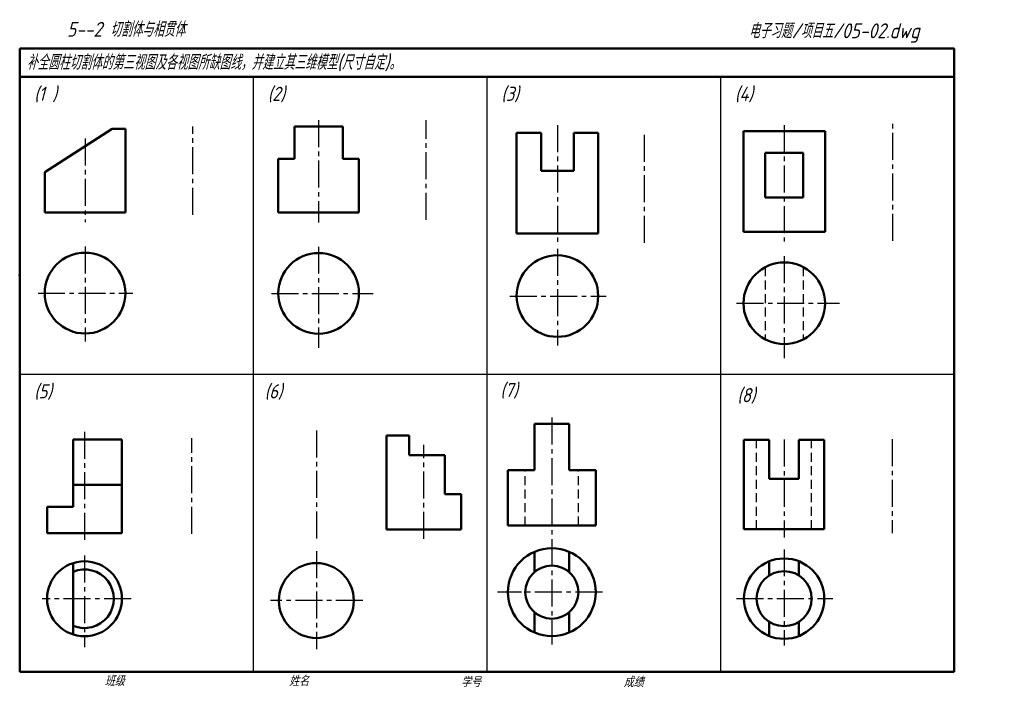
# Model space of a CAD drawing. Header units: millimetres. Extents: x 79 to 427, y 66 to 302.
import ezdxf

# ---------------------------------------------------------------- set-up
doc = ezdxf.new("R2010")
doc.units = ezdxf.units.MM
doc.linetypes.add('CENTER2', pattern=[28.575, 19.05, -3.175, 3.175, -3.175])
doc.linetypes.add('DASHED2', pattern=[9.525, 6.35, -3.175])
for name, color, linetype, lineweight in [('文字层', 227, 'Continuous', 20), ('点画线层', 3, 'CENTER2', 25), ('粗实线层', 7, 'Continuous', 50), ('虚线层', 2, 'DASHED2', 25)]:
    doc.layers.add(name, color=color, linetype=linetype, lineweight=lineweight)
doc.layers.add('细实线层', color=7, linetype='Continuous')
doc.styles.add('工程字体（斜）', font='gbeitc.shx', dxfattribs={"bigfont": 'gbcbig.shx'})
doc.styles.add('工程斜体', font='gbeitc.shx', dxfattribs={"bigfont": 'gbcbig.shx'})

msp = doc.modelspace()

# ---------------------------------------------------------------- linework, layer by layer
at = {"layer": '点画线层', "color": 7, "ltscale": 0.5}
for p, q in [((140.02, 233.4), (140.02, 264.55)), ((184.47, 266.78), (184.47, 230.67)), ((222.47, 231.62), (222.47, 266.78)), ((268.83, 265.05), (268.83, 223.27)), ((348.95, 265.02), (348.95, 223.91)), ((387.35, 224.16), (387.35, 266.99)), ((299.55, 223.53), (299.55, 262.13)), ((102.02, 260.31), (102.02, 230.76)), ((102.02, 222.21), (102.02, 188.69)), ((184.47, 222.12), (184.47, 186.47)), ((268.83, 221.35), (268.83, 187.28)), ((348.95, 218.81), (348.95, 182.79)), ((85.38, 205.72), (118.84, 205.72)), ((167.83, 205.63), (203.76, 205.63)), ((252.01, 204.69), (286.07, 204.69)), ((332.13, 202.15), (368.43, 202.15)), ((266.86, 161.77), (266.86, 81.74)), ((101.8, 156.8), (101.8, 118.16)), ((183.68, 157.23), (183.68, 118.48)), ((139.75, 120.79), (139.75, 154.57)), ((348.88, 154.05), (348.88, 119.47)), ((387, 154.16), (387, 120.99)), ((221.63, 118.95), (221.63, 152.18)), ((348.88, 115.29), (348.88, 81.34)), ((101.8, 113.1), (101.8, 80.71)), ((183.68, 114.69), (183.68, 80.08)), ((118.24, 97.84), (86.82, 97.84)), ((284.7, 100.17), (247.72, 100.17)), ((332.07, 97.88), (366.09, 97.88)), ((200.12, 97.21), (167.48, 97.21))]:
    msp.add_line(p, q, dxfattribs=at)
at = {"layer": '粗实线层', "color": 7, "ltscale": 0.5}
for p, q in [((408.91, 292.03), (78.91, 292.03)), ((78.91, 292.03), (78.91, 282.03)), ((408.91, 282.03), (408.91, 292.03)), ((78.91, 282.03), (78.91, 72.03)), ((238.88, 282.03), (78.91, 282.03)), ((408.91, 282.03), (238.88, 282.03)), ((408.91, 72.03), (408.91, 282.03)), ((175.92, 253.13), (175.92, 264.53)), ((175.92, 264.53), (193.02, 264.53)), ((193.02, 264.53), (193.02, 253.13)), ((111.52, 263.67), (87.77, 248.47)), ((116.27, 263.67), (111.52, 263.67)), ((116.27, 234.22), (116.27, 263.67)), ((254.43, 226.77), (254.43, 262.29)), ((254.43, 262.29), (263.07, 262.29)), ((263.07, 262.29), (263.07, 248.85)), ((283.23, 262.29), (274.59, 262.29)), ((274.59, 262.29), (274.59, 248.85)), ((283.23, 226.77), (283.23, 262.29)), ((363.35, 262.91), (334.55, 262.91)), ((334.55, 262.91), (334.55, 227.4)), ((363.35, 227.4), (363.35, 262.91)), ((342.23, 255.23), (342.23, 239.42)), ((355.67, 255.23), (342.23, 255.23)), ((355.67, 239.42), (355.67, 255.23)), ((170.22, 234.13), (170.22, 253.13)), ((170.22, 253.13), (175.92, 253.13)), ((193.02, 253.13), (198.72, 253.13)), ((198.72, 234.13), (198.72, 253.13)), ((87.77, 234.22), (87.77, 248.47)), ((263.07, 248.85), (274.59, 248.85)), ((342.23, 239.42), (355.67, 239.42)), ((116.27, 234.22), (87.77, 234.22)), ((198.72, 234.13), (170.22, 234.13)), ((283.23, 226.77), (254.43, 226.77)), ((363.35, 227.4), (334.55, 227.4)), ((260.74, 159.6), (260.74, 143.28)), ((260.74, 159.6), (272.98, 159.6)), ((272.98, 159.6), (272.98, 143.28)), ((115.02, 154.11), (97.77, 154.11)), ((97.77, 130.29), (97.77, 154.11)), ((115.02, 120.99), (115.02, 154.11)), ((208.41, 122.33), (208.41, 155.45)), ((208.41, 155.45), (216.46, 155.45)), ((216.46, 155.45), (216.46, 148.55)), ((334.71, 122.37), (334.71, 153.96)), ((334.71, 153.96), (343.62, 153.96)), ((343.62, 153.96), (343.62, 140.19)), ((363.06, 153.96), (354.15, 153.96)), ((354.15, 153.96), (354.15, 140.19)), ((363.06, 122.37), (363.06, 153.96)), ((216.46, 148.55), (229.11, 148.55)), ((229.11, 148.55), (229.11, 134.75)), ((251.35, 123.69), (251.35, 143.28)), ((260.74, 143.28), (251.35, 143.28)), ((272.98, 143.28), (282.36, 143.28)), ((282.36, 123.69), (282.36, 143.28)), ((343.62, 140.19), (354.15, 140.19)), ((115.02, 138.01), (97.77, 138.01)), ((229.11, 134.75), (234.86, 134.75)), ((234.86, 134.75), (234.86, 122.33)), ((88.57, 130.29), (97.77, 130.29)), ((208.41, 122.33), (234.86, 122.33)), ((282.36, 123.69), (251.35, 123.69)), ((363.06, 122.37), (334.71, 122.37)), ((88.57, 120.99), (115.02, 120.99)), ((260.74, 107.28), (260.74, 114.41)), ((272.98, 107.28), (272.98, 114.41)), ((97.77, 110.44), (97.77, 85.24)), ((343.62, 111.04), (343.62, 106.05)), ((354.15, 111.04), (354.15, 106.05)), ((260.74, 85.92), (260.74, 93.05)), ((272.98, 85.92), (272.98, 93.05)), ((343.62, 89.71), (343.62, 84.72)), ((354.15, 89.71), (354.15, 84.72)), ((78.91, 72.03), (408.91, 72.03))]:
    msp.add_line(p, q, dxfattribs=at)
at = {"layer": '粗实线层', "color": 7}
msp.add_line((88.57, 130.29), (88.57, 120.99), dxfattribs=at)
at = {"layer": '粗实线层', "color": 7, "ltscale": 0.5}
for centre, radius in [((102.02, 205.72), 14.25), ((184.47, 205.63), 14.25), ((268.83, 204.69), 14.4), ((348.95, 202.15), 14.4), ((266.86, 100.17), 15.5), ((348.88, 97.88), 14.18), ((101.8, 97.84), 13.22), ((183.68, 97.21), 13.22), ((266.86, 100.17), 9.38), ((348.88, 97.88), 9.72)]:
    msp.add_circle(centre, radius, dxfattribs=at)
msp.add_arc((101.8, 97.84), 10.35, 247.1146, 112.8854, dxfattribs=at)
at = {"layer": '粗实线层', "color": 7}
for p in [(161.41, 282.03), (243.91, 282.03), (326.41, 282.03), (78.91, 212.03)]:
    msp.add_point(p, dxfattribs=at)
at = {"layer": '细实线层', "color": 7, "ltscale": 0.5}
for p, q in [((161.41, 282.03), (161.41, 72.03)), ((243.91, 282.03), (243.91, 72.03)), ((326.41, 282.03), (326.41, 72.03)), ((408.91, 177.03), (78.91, 177.03))]:
    msp.add_line(p, q, dxfattribs=at)
at = {"layer": '细实线层', "color": 7}
msp.add_point((78.91, 212.03), dxfattribs=at)
at = {"layer": '虚线层', "color": 7, "ltscale": 0.5}
for p, q in [((342.23, 214.89), (342.23, 189.42)), ((355.67, 214.89), (355.67, 189.42)), ((339.16, 122.37), (339.16, 153.96)), ((358.6, 122.37), (358.6, 153.96)), ((257.47, 123.69), (257.47, 143.28)), ((276.24, 123.69), (276.24, 143.28))]:
    msp.add_line(p, q, dxfattribs=at)

# ---------------------------------------------------------------- texts
at = {"layer": '文字层', "color": 7, "style": '工程字体（斜）'}
for s, p in [('班级', (108.94, 67.06)), ('姓名', (174.03, 67.04)), ('学号', (234.8, 66.66)), ('成绩', (292.23, 66.66))]:
    msp.add_text(s, height=3.5, dxfattribs=at).set_placement(p)
at = {"layer": '细实线层', "color": 7, "ltscale": 0.5}
for s, style, p in [('    5--2 切割体与相贯体  ', '工程字体（斜）', (84.19, 296.2)), ('电子习题/项目五/05-02.dwg', '工程斜体', (336.41, 295.69)), ('补全圆柱切割体的第三视图及各视图所缺图线，并建立其三维模型(尺寸自定)。', '工程斜体', (81.38, 284.56))]:
    msp.add_text(s, height=5.25, dxfattribs=dict(at, style=style)).set_placement(p)
at = {"layer": '细实线层', "color": 7, "char_height": 5, "width": 8.8713, "attachment_point": 1, "style": '工程斜体'}
for s, insert in [('(1 )', (84.01, 278.57)), ('(2)', (166.51, 278.57)), ('(3)', (249.01, 278.57)), ('(4)', (331.51, 278.57)), ('(5)', (84.01, 173.57)), ('(6)', (165.43, 173.55)), ('(7)', (248.67, 173.99)), ('(8)', (332.36, 172.2))]:
    msp.add_mtext(s, dxfattribs=dict(at, insert=insert))

doc.saveas('drawing.dxf')
